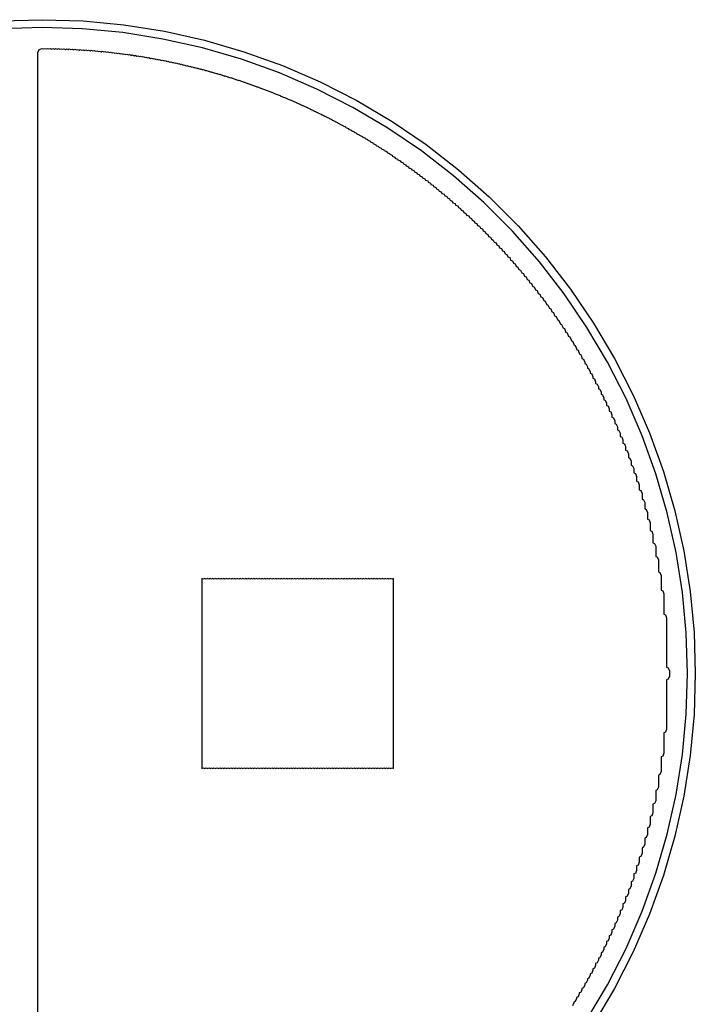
# Model space of a CAD drawing. Extents: x 0.03 to 2.37, y -0.23 to 1.87.
# Tile 9 of 13: x 1.64 to 2.03, y 0.34 to 0.91. Entities that reach past the tile are written whole.
import ezdxf

# ---------------------------------------------------------------- set-up
doc = ezdxf.new("R2010")
doc.units = 0
doc.header["$MEASUREMENT"] = 0
doc.layers.add('BLACK', color=7, linetype='CONTINUOUS')

msp = doc.modelspace()

# ---------------------------------------------------------------- linework, layer by layer
at = {"layer": 'BLACK', "linetype": 'CONTINUOUS'}
for p, q in [((1.62912, 0.907131), (1.65276, 0.907874)), ((1.65276, 0.907874), (1.67639, 0.907131)), ((1.67639, 0.907131), (1.69993, 0.904906)), ((1.65276, 0.903341), (1.62941, 0.902607)), ((1.6761, 0.902607), (1.65276, 0.903341)), ((1.69936, 0.900409), (1.6761, 0.902607)), ((1.69993, 0.904906), (1.72328, 0.901207)), ((1.72243, 0.896754), (1.69936, 0.900409)), ((1.74523, 0.891659), (1.72243, 0.896754)), ((1.72328, 0.901207), (1.74636, 0.896049)), ((1.74636, 0.896049), (1.76906, 0.889453)), ((1.65039, 0.889016), (1.65109, 0.890686)), ((1.65109, 0.890686), (1.65276, 0.891378)), ((1.65276, 0.891378), (1.65359, 0.891032)), ((1.65359, 0.891032), (1.65433, 0.891339)), ((1.65433, 0.891339), (1.65512, 0.891012)), ((1.65512, 0.891012), (1.65591, 0.891339)), ((1.65591, 0.891339), (1.65669, 0.891012)), ((1.65669, 0.891012), (1.65748, 0.891339)), ((1.65748, 0.891339), (1.65832, 0.890993)), ((1.65832, 0.890993), (1.65906, 0.891299)), ((1.65906, 0.891299), (1.65989, 0.890953)), ((1.65989, 0.890953), (1.66063, 0.89126)), ((1.66063, 0.89126), (1.66146, 0.890914)), ((1.66146, 0.890914), (1.6622, 0.89122)), ((1.6622, 0.89122), (1.66304, 0.890875)), ((1.66304, 0.890875), (1.66378, 0.891181)), ((1.66378, 0.891181), (1.66461, 0.890835)), ((1.66461, 0.890835), (1.66535, 0.891142)), ((1.66535, 0.891142), (1.66624, 0.890776)), ((1.66624, 0.890776), (1.66693, 0.891063)), ((1.66693, 0.891063), (1.66776, 0.890717)), ((1.66776, 0.890717), (1.6685, 0.891024)), ((1.6685, 0.891024), (1.66939, 0.890658)), ((1.66939, 0.890658), (1.67008, 0.890945)), ((1.67008, 0.890945), (1.67096, 0.890579)), ((1.67096, 0.890579), (1.67165, 0.890866)), ((1.67165, 0.890866), (1.67254, 0.890501)), ((1.67254, 0.890501), (1.67323, 0.890787)), ((1.67323, 0.890787), (1.67416, 0.890402)), ((1.67416, 0.890402), (1.6748, 0.890669)), ((1.6748, 0.890669), (1.67569, 0.890304)), ((1.67569, 0.890304), (1.67638, 0.890591)), ((1.67638, 0.890591), (1.67731, 0.890205)), ((1.67731, 0.890205), (1.67795, 0.890472)), ((1.67795, 0.890472), (1.67888, 0.890087)), ((1.67888, 0.890087), (1.67953, 0.890354)), ((1.67953, 0.890354), (1.68048, 0.889961)), ((1.68048, 0.889961), (1.68114, 0.890236)), ((1.68114, 0.890236), (1.68207, 0.889851)), ((1.68207, 0.889851), (1.68272, 0.890118)), ((1.68272, 0.890118), (1.68369, 0.889713)), ((1.68369, 0.889713), (1.68429, 0.889961)), ((1.68429, 0.889961), (1.68522, 0.889575)), ((1.76766, 0.885141), (1.74523, 0.891659)), ((1.65039, 0.173976), (1.65039, 0.889016)), ((1.68522, 0.889575), (1.68587, 0.889843)), ((1.68587, 0.889843), (1.68684, 0.889438)), ((1.68684, 0.889438), (1.68744, 0.889685)), ((1.68744, 0.889685), (1.68842, 0.88928)), ((1.68842, 0.88928), (1.68902, 0.889528)), ((1.68902, 0.889528), (1.68999, 0.889123)), ((1.68999, 0.889123), (1.69059, 0.88937)), ((1.69059, 0.88937), (1.69157, 0.888965)), ((1.69157, 0.888965), (1.69217, 0.889213)), ((1.69217, 0.889213), (1.69319, 0.888788)), ((1.69319, 0.888788), (1.69374, 0.889016)), ((1.69374, 0.889016), (1.69477, 0.888591)), ((1.69477, 0.888591), (1.69531, 0.888819)), ((1.69531, 0.888819), (1.69634, 0.888394)), ((1.69634, 0.888394), (1.69689, 0.888622)), ((1.69689, 0.888622), (1.69791, 0.888197)), ((1.69791, 0.888197), (1.69846, 0.888425)), ((1.69846, 0.888425), (1.69949, 0.888001)), ((1.69949, 0.888001), (1.70004, 0.888228)), ((1.70004, 0.888228), (1.70106, 0.887804)), ((1.70106, 0.887804), (1.70161, 0.888031)), ((1.70161, 0.888031), (1.70269, 0.887587)), ((1.70269, 0.887587), (1.70319, 0.887795)), ((1.70319, 0.887795), (1.70426, 0.887351)), ((1.70426, 0.887351), (1.70476, 0.887559)), ((1.70476, 0.887559), (1.70579, 0.887134)), ((1.70579, 0.887134), (1.70634, 0.887362)), ((1.70634, 0.887362), (1.70746, 0.886898)), ((1.70746, 0.886898), (1.70791, 0.887087)), ((1.70791, 0.887087), (1.70899, 0.886642)), ((1.70899, 0.886642), (1.70949, 0.88685)), ((1.70949, 0.88685), (1.71056, 0.886406)), ((1.71056, 0.886406), (1.71106, 0.886614)), ((1.71106, 0.886614), (1.71218, 0.88615)), ((1.71218, 0.88615), (1.71264, 0.886339)), ((1.71264, 0.886339), (1.71376, 0.885875)), ((1.71376, 0.885875), (1.71421, 0.886063)), ((1.71421, 0.886063), (1.71533, 0.885599)), ((1.71533, 0.885599), (1.71579, 0.885787)), ((1.71579, 0.885787), (1.71691, 0.885323)), ((1.71691, 0.885323), (1.71736, 0.885512)), ((1.71736, 0.885512), (1.71853, 0.885028)), ((1.71853, 0.885028), (1.71894, 0.885197)), ((1.71894, 0.885197), (1.72006, 0.884733)), ((1.72006, 0.884733), (1.72051, 0.884921)), ((1.72051, 0.884921), (1.72168, 0.884438)), ((1.72168, 0.884438), (1.72209, 0.884606)), ((1.72209, 0.884606), (1.72325, 0.884123)), ((1.72325, 0.884123), (1.72366, 0.884291)), ((1.72366, 0.884291), (1.72483, 0.883808)), ((1.78964, 0.877228), (1.76766, 0.885141)), ((1.76906, 0.889453), (1.79131, 0.881443)), ((1.72483, 0.883808), (1.72524, 0.883976)), ((1.72524, 0.883976), (1.7264, 0.883493)), ((1.7264, 0.883493), (1.72681, 0.883661)), ((1.72681, 0.883661), (1.72803, 0.883158)), ((1.72803, 0.883158), (1.72839, 0.883307)), ((1.72839, 0.883307), (1.7296, 0.882804)), ((1.7296, 0.882804), (1.72996, 0.882953)), ((1.72996, 0.882953), (1.73118, 0.882449)), ((1.73118, 0.882449), (1.73154, 0.882598)), ((1.73154, 0.882598), (1.73275, 0.882095)), ((1.73275, 0.882095), (1.73311, 0.882244)), ((1.73311, 0.882244), (1.73433, 0.881741)), ((1.73433, 0.881741), (1.73469, 0.88189)), ((1.73469, 0.88189), (1.7359, 0.881386)), ((1.7359, 0.881386), (1.73626, 0.881535)), ((1.73626, 0.881535), (1.73752, 0.881012)), ((1.73752, 0.881012), (1.73783, 0.881142)), ((1.73783, 0.881142), (1.7391, 0.880619)), ((1.7391, 0.880619), (1.73941, 0.880748)), ((1.73941, 0.880748), (1.74067, 0.880225)), ((1.74067, 0.880225), (1.74098, 0.880354)), ((1.74098, 0.880354), (1.74225, 0.879831)), ((1.74225, 0.879831), (1.74256, 0.879961)), ((1.74256, 0.879961), (1.74387, 0.879418)), ((1.74387, 0.879418), (1.74413, 0.879528)), ((1.74413, 0.879528), (1.7454, 0.879005)), ((1.7454, 0.879005), (1.74571, 0.879134)), ((1.74571, 0.879134), (1.74702, 0.878591)), ((1.74702, 0.878591), (1.74728, 0.878701)), ((1.74728, 0.878701), (1.74859, 0.878158)), ((1.79131, 0.881443), (1.81301, 0.872053)), ((1.74859, 0.878158), (1.74886, 0.878268)), ((1.74886, 0.878268), (1.75017, 0.877725)), ((1.75017, 0.877725), (1.75043, 0.877835)), ((1.75043, 0.877835), (1.75179, 0.877272)), ((1.75179, 0.877272), (1.75201, 0.877362)), ((1.75201, 0.877362), (1.75332, 0.876819)), ((1.75332, 0.876819), (1.75358, 0.876929)), ((1.75358, 0.876929), (1.75494, 0.876367)), ((1.75494, 0.876367), (1.75516, 0.876457)), ((1.75516, 0.876457), (1.75652, 0.875894)), ((1.75652, 0.875894), (1.75673, 0.875984)), ((1.75673, 0.875984), (1.75809, 0.875422)), ((1.75809, 0.875422), (1.75831, 0.875512)), ((1.75831, 0.875512), (1.75971, 0.87493)), ((1.75971, 0.87493), (1.75988, 0.875)), ((1.75988, 0.875), (1.76124, 0.874438)), ((1.76124, 0.874438), (1.76146, 0.874528)), ((1.76146, 0.874528), (1.76286, 0.873945)), ((1.76286, 0.873945), (1.76303, 0.874016)), ((1.76303, 0.874016), (1.76444, 0.873434)), ((1.76444, 0.873434), (1.76461, 0.873504)), ((1.76461, 0.873504), (1.76601, 0.872922)), ((1.76601, 0.872922), (1.76618, 0.872992)), ((1.76618, 0.872992), (1.76763, 0.87239)), ((1.81108, 0.867951), (1.78964, 0.877228)), ((1.76763, 0.87239), (1.76776, 0.872441)), ((1.76776, 0.872441), (1.76916, 0.871859)), ((1.76916, 0.871859), (1.76933, 0.871929)), ((1.76933, 0.871929), (1.77078, 0.871327)), ((1.77078, 0.871327), (1.77091, 0.871378)), ((1.77091, 0.871378), (1.77236, 0.870776)), ((1.77236, 0.870776), (1.77248, 0.870827)), ((1.77248, 0.870827), (1.77393, 0.870225)), ((1.77393, 0.870225), (1.77406, 0.870276)), ((1.77406, 0.870276), (1.77556, 0.869654)), ((1.77556, 0.869654), (1.77563, 0.869685)), ((1.77563, 0.869685), (1.77708, 0.869083)), ((1.77708, 0.869083), (1.7772, 0.869134)), ((1.7772, 0.869134), (1.7787, 0.868512)), ((1.7787, 0.868512), (1.77878, 0.868543)), ((1.77878, 0.868543), (1.78028, 0.867922)), ((1.78028, 0.867922), (1.78035, 0.867953)), ((1.78035, 0.867953), (1.7819, 0.867312)), ((1.7819, 0.867312), (1.78193, 0.867323)), ((1.78193, 0.867323), (1.78343, 0.866701)), ((1.83189, 0.857346), (1.81108, 0.867951)), ((1.81301, 0.872053), (1.83408, 0.861319)), ((1.78343, 0.866701), (1.7835, 0.866732)), ((1.7835, 0.866732), (1.78505, 0.866091)), ((1.78505, 0.866091), (1.78508, 0.866102)), ((1.78508, 0.866102), (1.78663, 0.865461)), ((1.78663, 0.865461), (1.78665, 0.865472)), ((1.78665, 0.865472), (1.7882, 0.864831)), ((1.7882, 0.864831), (1.78823, 0.864843)), ((1.78823, 0.864843), (1.7899, 0.864151)), ((1.7899, 0.864151), (1.78991, 0.86413)), ((1.78991, 0.86413), (1.79135, 0.863532)), ((1.79135, 0.863532), (1.79138, 0.863543)), ((1.79138, 0.863543), (1.79305, 0.862851)), ((1.79305, 0.862851), (1.79306, 0.862831)), ((1.79306, 0.862831), (1.79462, 0.862182)), ((1.79462, 0.862182), (1.79463, 0.862162)), ((1.79463, 0.862162), (1.7962, 0.861513)), ((1.7962, 0.861513), (1.79621, 0.861492)), ((1.79621, 0.861492), (1.79777, 0.860844)), ((1.79777, 0.860844), (1.7978, 0.860776)), ((1.7978, 0.860776), (1.79935, 0.860135)), ((1.79935, 0.860135), (1.79938, 0.860067)), ((1.79938, 0.860067), (1.80092, 0.859426)), ((1.80092, 0.859426), (1.80095, 0.859358)), ((1.80095, 0.859358), (1.8025, 0.858718)), ((1.8025, 0.858718), (1.80253, 0.85865)), ((1.80253, 0.85865), (1.80407, 0.858009)), ((1.80407, 0.858009), (1.8041, 0.857941)), ((1.8041, 0.857941), (1.80565, 0.8573)), ((1.80565, 0.8573), (1.80569, 0.857185)), ((1.80569, 0.857185), (1.80722, 0.856552)), ((1.80722, 0.856552), (1.80727, 0.856437)), ((1.80727, 0.856437), (1.8088, 0.855804)), ((1.852, 0.845455), (1.83189, 0.857346)), ((1.83408, 0.861319), (1.85443, 0.849282)), ((1.8088, 0.855804), (1.80884, 0.855689)), ((1.80884, 0.855689), (1.81037, 0.855056)), ((1.81037, 0.855056), (1.81044, 0.854893)), ((1.81044, 0.854893), (1.81195, 0.854269)), ((1.81195, 0.854269), (1.81199, 0.854153)), ((1.81199, 0.854153), (1.81352, 0.853521)), ((1.81352, 0.853521), (1.81359, 0.853358)), ((1.81359, 0.853358), (1.8151, 0.852733)), ((1.8151, 0.852733), (1.81516, 0.85257)), ((1.81516, 0.85257), (1.81667, 0.851946)), ((1.81667, 0.851946), (1.81676, 0.851735)), ((1.81676, 0.851735), (1.81825, 0.851119)), ((1.81825, 0.851119), (1.81831, 0.850956)), ((1.81831, 0.850956), (1.81982, 0.850332)), ((1.81982, 0.850332), (1.81991, 0.850121)), ((1.81991, 0.850121), (1.82139, 0.849505)), ((1.82139, 0.849505), (1.82148, 0.849294)), ((1.82148, 0.849294), (1.82297, 0.848678)), ((1.82297, 0.848678), (1.82308, 0.84842)), ((1.82308, 0.84842), (1.82454, 0.847812)), ((1.82454, 0.847812), (1.82463, 0.847601)), ((1.82463, 0.847601), (1.82612, 0.846985)), ((1.82612, 0.846985), (1.82623, 0.846727)), ((1.82623, 0.846727), (1.82769, 0.846119)), ((1.82769, 0.846119), (1.8278, 0.845861)), ((1.8278, 0.845861), (1.82927, 0.845253)), ((1.82927, 0.845253), (1.8294, 0.844947)), ((1.8294, 0.844947), (1.83084, 0.844347)), ((1.87132, 0.832325), (1.852, 0.845455)), ((1.85443, 0.849282), (1.87399, 0.835992)), ((1.83084, 0.844347), (1.83095, 0.844089)), ((1.83095, 0.844089), (1.83242, 0.843481)), ((1.83242, 0.843481), (1.83254, 0.843176)), ((1.83254, 0.843176), (1.83399, 0.842576)), ((1.83399, 0.842576), (1.83414, 0.842223)), ((1.83414, 0.842223), (1.83557, 0.841631)), ((1.83557, 0.841631), (1.83569, 0.841325)), ((1.83569, 0.841325), (1.83714, 0.840725)), ((1.83714, 0.840725), (1.83729, 0.840372)), ((1.83729, 0.840372), (1.83872, 0.839781)), ((1.83872, 0.839781), (1.83886, 0.839427)), ((1.83886, 0.839427), (1.84029, 0.838836)), ((1.84029, 0.838836), (1.84044, 0.838483)), ((1.84044, 0.838483), (1.84187, 0.837891)), ((1.84187, 0.837891), (1.84203, 0.83749)), ((1.84203, 0.83749), (1.84344, 0.836907)), ((1.84344, 0.836907), (1.84361, 0.836506)), ((1.84361, 0.836506), (1.84502, 0.835922)), ((1.84502, 0.835922), (1.84518, 0.835522)), ((1.84518, 0.835522), (1.84659, 0.834938)), ((1.84659, 0.834938), (1.84676, 0.834537)), ((1.84676, 0.834537), (1.84817, 0.833954)), ((1.84817, 0.833954), (1.84835, 0.833506)), ((1.84835, 0.833506), (1.84974, 0.83293)), ((1.87399, 0.835992), (1.89267, 0.8215)), ((1.84974, 0.83293), (1.84993, 0.832482)), ((1.84993, 0.832482), (1.85132, 0.831907)), ((1.85132, 0.831907), (1.85152, 0.831411)), ((1.85152, 0.831411), (1.85289, 0.830844)), ((1.85289, 0.830844), (1.85308, 0.830395)), ((1.85308, 0.830395), (1.85447, 0.82982)), ((1.85447, 0.82982), (1.85467, 0.829324)), ((1.85467, 0.829324), (1.85604, 0.828757)), ((1.85604, 0.828757), (1.85627, 0.828214)), ((1.85627, 0.828214), (1.85762, 0.827655)), ((1.85762, 0.827655), (1.85782, 0.827159)), ((1.88978, 0.818007), (1.87132, 0.832325)), ((1.85782, 0.827159), (1.85919, 0.826592)), ((1.85919, 0.826592), (1.85942, 0.826048)), ((1.85942, 0.826048), (1.86076, 0.825489)), ((1.86076, 0.825489), (1.86099, 0.824946)), ((1.86099, 0.824946), (1.86234, 0.824387)), ((1.86234, 0.824387), (1.86258, 0.823796)), ((1.86258, 0.823796), (1.86391, 0.823245)), ((1.86391, 0.823245), (1.86416, 0.822654)), ((1.86416, 0.822654), (1.86549, 0.822103)), ((1.86549, 0.822103), (1.86573, 0.821513)), ((1.86573, 0.821513), (1.86706, 0.820962)), ((1.86706, 0.820962), (1.86733, 0.820323)), ((1.86733, 0.820323), (1.86864, 0.819781)), ((1.86864, 0.819781), (1.8689, 0.819142)), ((1.8689, 0.819142), (1.87021, 0.818599)), ((1.87021, 0.818599), (1.87048, 0.817961)), ((1.87048, 0.817961), (1.87179, 0.817418)), ((1.87179, 0.817418), (1.87205, 0.81678)), ((1.87205, 0.81678), (1.87336, 0.816237)), ((1.87336, 0.816237), (1.87365, 0.815551)), ((1.9073, 0.802559), (1.88978, 0.818007)), ((1.89267, 0.8215), (1.9104, 0.805864)), ((1.87365, 0.815551), (1.87494, 0.815017)), ((1.87494, 0.815017), (1.87524, 0.814283)), ((1.87524, 0.814283), (1.87651, 0.813757)), ((1.87651, 0.813757), (1.8768, 0.813071)), ((1.8768, 0.813071), (1.87809, 0.812536)), ((1.87809, 0.812536), (1.87839, 0.811803)), ((1.87839, 0.811803), (1.87966, 0.811277)), ((1.87966, 0.811277), (1.87999, 0.810496)), ((1.87999, 0.810496), (1.88124, 0.809977)), ((1.88124, 0.809977), (1.88154, 0.809244)), ((1.88154, 0.809244), (1.88281, 0.808718)), ((1.88281, 0.808718), (1.88316, 0.807889)), ((1.88316, 0.807889), (1.88439, 0.807379)), ((1.88439, 0.807379), (1.88471, 0.806598)), ((1.88471, 0.806598), (1.88596, 0.80608)), ((1.88596, 0.80608), (1.8863, 0.805251)), ((1.8863, 0.805251), (1.88754, 0.804741)), ((1.9104, 0.805864), (1.92712, 0.789144)), ((1.88754, 0.804741), (1.88788, 0.803913)), ((1.88788, 0.803913), (1.88911, 0.803403)), ((1.88911, 0.803403), (1.88947, 0.802527)), ((1.88947, 0.802527), (1.89069, 0.802025)), ((1.89069, 0.802025), (1.89105, 0.801149)), ((1.89105, 0.801149), (1.89226, 0.800647)), ((1.89226, 0.800647), (1.89264, 0.799723)), ((1.89264, 0.799723), (1.89384, 0.799229)), ((1.89384, 0.799229), (1.89422, 0.798306)), ((1.92382, 0.786041), (1.9073, 0.802559)), ((1.89422, 0.798306), (1.89541, 0.797812)), ((1.89541, 0.797812), (1.89579, 0.796889)), ((1.89579, 0.796889), (1.89699, 0.796395)), ((1.89699, 0.796395), (1.89739, 0.795424)), ((1.89739, 0.795424), (1.89856, 0.794938)), ((1.89856, 0.794938), (1.89896, 0.793967)), ((1.89896, 0.793967), (1.90013, 0.793481)), ((1.90013, 0.793481), (1.90056, 0.792463)), ((1.90056, 0.792463), (1.90171, 0.791985)), ((1.90171, 0.791985), (1.90213, 0.790967)), ((1.90213, 0.790967), (1.90328, 0.790489)), ((1.90328, 0.790489), (1.90373, 0.789423)), ((1.90373, 0.789423), (1.90486, 0.788954)), ((1.90486, 0.788954), (1.9053, 0.787888)), ((1.9053, 0.787888), (1.90643, 0.787418)), ((1.92712, 0.789144), (1.94276, 0.771408)), ((1.90643, 0.787418), (1.9069, 0.786305)), ((1.9069, 0.786305), (1.90801, 0.785844)), ((1.90801, 0.785844), (1.90847, 0.78473)), ((1.90847, 0.78473), (1.90958, 0.784269)), ((1.90958, 0.784269), (1.91006, 0.783108)), ((1.91006, 0.783108), (1.91116, 0.782655)), ((1.91116, 0.782655), (1.91164, 0.781494)), ((1.93927, 0.768519), (1.92382, 0.786041)), ((1.91164, 0.781494), (1.91273, 0.78104)), ((1.91273, 0.78104), (1.91323, 0.779832)), ((1.91323, 0.779832), (1.91431, 0.779387)), ((1.91431, 0.779387), (1.91481, 0.778178)), ((1.91481, 0.778178), (1.91588, 0.777733)), ((1.91588, 0.777733), (1.91638, 0.776525)), ((1.91638, 0.776525), (1.91746, 0.77608)), ((1.91746, 0.77608), (1.918, 0.774776)), ((1.918, 0.774776), (1.91903, 0.774347)), ((1.91903, 0.774347), (1.91957, 0.773044)), ((1.91957, 0.773044), (1.92061, 0.772615)), ((1.92061, 0.772615), (1.92115, 0.771312)), ((1.92115, 0.771312), (1.92218, 0.770883)), ((1.92218, 0.770883), (1.92274, 0.769532)), ((1.94276, 0.771408), (1.95725, 0.752725)), ((1.92274, 0.769532), (1.92376, 0.769111)), ((1.92376, 0.769111), (1.92434, 0.767713)), ((1.92434, 0.767713), (1.92533, 0.7673)), ((1.92533, 0.7673), (1.92591, 0.765902)), ((1.92591, 0.765902), (1.92691, 0.765489)), ((1.92691, 0.765489), (1.92751, 0.764043)), ((1.95358, 0.750061), (1.93927, 0.768519)), ((1.92751, 0.764043), (1.92848, 0.763639)), ((1.92848, 0.763639), (1.9291, 0.762145)), ((1.9291, 0.762145), (1.93006, 0.761749)), ((1.93006, 0.761749), (1.93067, 0.760255)), ((1.93067, 0.760255), (1.93163, 0.759859)), ((1.93163, 0.759859), (1.93227, 0.758318)), ((1.93227, 0.758318), (1.93321, 0.75793)), ((1.93321, 0.75793), (1.93384, 0.756389)), ((1.93384, 0.756389), (1.93478, 0.756001)), ((1.93478, 0.756001), (1.93546, 0.754365)), ((1.93546, 0.754365), (1.93636, 0.753993)), ((1.93636, 0.753993), (1.93703, 0.752357)), ((1.93703, 0.752357), (1.93793, 0.751985)), ((1.93793, 0.751985), (1.93862, 0.750315)), ((1.93862, 0.750315), (1.93862, 0.750304)), ((1.93862, 0.750304), (1.9395, 0.749938)), ((1.9395, 0.749938), (1.9402, 0.748268)), ((1.9402, 0.748268), (1.9402, 0.748256)), ((1.9402, 0.748256), (1.94108, 0.747891)), ((1.96671, 0.73074), (1.95358, 0.750061)), ((1.95725, 0.752725), (1.97054, 0.733169)), ((1.94108, 0.747891), (1.94177, 0.74622)), ((1.94177, 0.74622), (1.94177, 0.746131)), ((1.94177, 0.746131), (1.94265, 0.745765)), ((1.94265, 0.745765), (1.94335, 0.744094)), ((1.94335, 0.744094), (1.94335, 0.744005)), ((1.94335, 0.744005), (1.94423, 0.743639)), ((1.94423, 0.743639), (1.94492, 0.741969)), ((1.94492, 0.741969), (1.94492, 0.741839)), ((1.94492, 0.741839), (1.9458, 0.741473)), ((1.9458, 0.741473), (1.9465, 0.739803)), ((1.9465, 0.739803), (1.9465, 0.739634)), ((1.9465, 0.739634), (1.94738, 0.739269)), ((1.94738, 0.739269), (1.94807, 0.737598)), ((1.94807, 0.737598), (1.94807, 0.73739)), ((1.94807, 0.73739), (1.94895, 0.737025)), ((1.94895, 0.737025), (1.94965, 0.735354)), ((1.94965, 0.735354), (1.94965, 0.735107)), ((1.94965, 0.735107), (1.95053, 0.734741)), ((1.95053, 0.734741), (1.95122, 0.733071)), ((1.95122, 0.733071), (1.95122, 0.732823)), ((1.95122, 0.732823), (1.9521, 0.732458)), ((1.9521, 0.732458), (1.9528, 0.730787)), ((1.97054, 0.733169), (1.98258, 0.712818)), ((1.9528, 0.730787), (1.9528, 0.730461)), ((1.9528, 0.730461), (1.95368, 0.730096)), ((1.95368, 0.730096), (1.95437, 0.728425)), ((1.95437, 0.728425), (1.95437, 0.72806)), ((1.95437, 0.72806), (1.95525, 0.727694)), ((1.95525, 0.727694), (1.95594, 0.726024)), ((1.95594, 0.726024), (1.95594, 0.725619)), ((1.95594, 0.725619), (1.95683, 0.725253)), ((1.97861, 0.710634), (1.96671, 0.73074)), ((1.95683, 0.725253), (1.95752, 0.723583)), ((1.95752, 0.723583), (1.95752, 0.723138)), ((1.95752, 0.723138), (1.9584, 0.722773)), ((1.9584, 0.722773), (1.95909, 0.721102)), ((1.95909, 0.721102), (1.95909, 0.720619)), ((1.95909, 0.720619), (1.95998, 0.720253)), ((1.95998, 0.720253), (1.96067, 0.718583)), ((1.96067, 0.718583), (1.96067, 0.71802)), ((1.96067, 0.71802), (1.96155, 0.717655)), ((1.96155, 0.717655), (1.96224, 0.715984)), ((1.96224, 0.715984), (1.96224, 0.715422)), ((1.96224, 0.715422), (1.96313, 0.715056)), ((1.96313, 0.715056), (1.96382, 0.713386)), ((1.96382, 0.713386), (1.96382, 0.712745)), ((1.96382, 0.712745), (1.9647, 0.712379)), ((1.9647, 0.712379), (1.96539, 0.710709)), ((1.96539, 0.710709), (1.96539, 0.709989)), ((1.96539, 0.709989), (1.96628, 0.709623)), ((1.96628, 0.709623), (1.96697, 0.707953)), ((1.98921, 0.68982), (1.97861, 0.710634)), ((1.98258, 0.712818), (1.99331, 0.69175)), ((1.96697, 0.707953), (1.96697, 0.707233)), ((1.96697, 0.707233), (1.96785, 0.706867)), ((1.96785, 0.706867), (1.96854, 0.705197)), ((1.96854, 0.705197), (1.96854, 0.704359)), ((1.96854, 0.704359), (1.96943, 0.703993)), ((1.96943, 0.703993), (1.97012, 0.702323)), ((1.97012, 0.702323), (1.97012, 0.701445)), ((1.97012, 0.701445), (1.971, 0.70108)), ((1.971, 0.70108), (1.97169, 0.699409)), ((1.97169, 0.699409), (1.97169, 0.698493)), ((1.97169, 0.698493), (1.97258, 0.698127)), ((1.97258, 0.698127), (1.97327, 0.696457)), ((1.97327, 0.696457), (1.97327, 0.695461)), ((1.97327, 0.695461), (1.97415, 0.695096)), ((1.97415, 0.695096), (1.97484, 0.693425)), ((1.97484, 0.693425), (1.97484, 0.692312)), ((1.97484, 0.692312), (1.97573, 0.691946)), ((1.97573, 0.691946), (1.97642, 0.690276)), ((1.99331, 0.69175), (2.0027, 0.67005)), ((1.97642, 0.690276), (1.97642, 0.689106)), ((1.97642, 0.689106), (1.97726, 0.688757)), ((1.97726, 0.688757), (1.97795, 0.687087)), ((1.97795, 0.687087), (1.97795, 0.685855)), ((1.97795, 0.685855), (1.97884, 0.685489)), ((1.99849, 0.668381), (1.98921, 0.68982)), ((1.97884, 0.685489), (1.97953, 0.683819)), ((1.97953, 0.683819), (1.97953, 0.682508)), ((1.97953, 0.682508), (1.98041, 0.682143)), ((1.98041, 0.682143), (1.9811, 0.680472)), ((1.9811, 0.680472), (1.9811, 0.679044)), ((1.9811, 0.679044), (1.98199, 0.678678)), ((1.98199, 0.678678), (1.98268, 0.677008)), ((1.98268, 0.677008), (1.98268, 0.675461)), ((1.98268, 0.675461), (1.98356, 0.675096)), ((1.98356, 0.675096), (1.98425, 0.673425)), ((1.98425, 0.673425), (1.98425, 0.6718)), ((1.98425, 0.6718), (1.98513, 0.671434)), ((1.98513, 0.671434), (1.98583, 0.669764)), ((1.98583, 0.669764), (1.98583, 0.66802)), ((2.0027, 0.67005), (2.01071, 0.647803)), ((1.98583, 0.66802), (1.98671, 0.667655)), ((1.98671, 0.667655), (1.9874, 0.665984)), ((1.9874, 0.665984), (1.9874, 0.664123)), ((1.9874, 0.664123), (1.98828, 0.663757)), ((1.98828, 0.663757), (1.98898, 0.662087)), ((2.0064, 0.646402), (1.99849, 0.668381)), ((1.98898, 0.662087), (1.98898, 0.660068)), ((1.98898, 0.660068), (1.98986, 0.659702)), ((1.98986, 0.659702), (1.99055, 0.658031)), ((1.99055, 0.658031), (1.99055, 0.655855)), ((1.99055, 0.655855), (1.99143, 0.655489)), ((1.99143, 0.655489), (1.99213, 0.653819)), ((1.99213, 0.653819), (1.99213, 0.651485)), ((1.99213, 0.651485), (1.99301, 0.651119)), ((1.99301, 0.651119), (1.9937, 0.649449)), ((1.9937, 0.649449), (1.9937, 0.646918)), ((1.9937, 0.646918), (1.99458, 0.646552)), ((1.99458, 0.646552), (1.99528, 0.644882)), ((2.01292, 0.62397), (2.0064, 0.646402)), ((2.01071, 0.647803), (2.01731, 0.625097)), ((1.99528, 0.644882), (1.99528, 0.642154)), ((1.99528, 0.642154), (1.99616, 0.641788)), ((1.99616, 0.641788), (1.99685, 0.640118)), ((1.99685, 0.640118), (1.99685, 0.637154)), ((1.99685, 0.637154), (1.99773, 0.636788)), ((1.99773, 0.636788), (1.99843, 0.635118)), ((1.99843, 0.635118), (1.99843, 0.631879)), ((1.99843, 0.631879), (1.99931, 0.631513)), ((1.99931, 0.631513), (2, 0.629843)), ((2, 0.629843), (2, 0.626249)), ((2, 0.626249), (2.00088, 0.625883)), ((2.00088, 0.625883), (2.00157, 0.624213)), ((2.00157, 0.624213), (2.00157, 0.620264)), ((2.01801, 0.601173), (2.01292, 0.62397)), ((2.01731, 0.625097), (2.02247, 0.602022)), ((2.00157, 0.620264), (2.00246, 0.619899)), ((2.00246, 0.619899), (2.00315, 0.618228)), ((2.00315, 0.618228), (2.00315, 0.613808)), ((2.00315, 0.613808), (2.00403, 0.613442)), ((2.00403, 0.613442), (2.00472, 0.611772)), ((2.00472, 0.611772), (2.00472, 0.60676)), ((2.00472, 0.60676), (2.00561, 0.606395)), ((2.00561, 0.606395), (2.0063, 0.604724)), ((2.0063, 0.604724), (2.0063, 0.598926)), ((2.02167, 0.578101), (2.01801, 0.601173)), ((2.02247, 0.602022), (2.02617, 0.578669)), ((2.0063, 0.598926), (2.00718, 0.59856)), ((2.00718, 0.59856), (2.00787, 0.59689)), ((2.00787, 0.59689), (2.00787, 0.590028)), ((2.00787, 0.590028), (2.00876, 0.589662)), ((2.00876, 0.589662), (2.00945, 0.587992)), ((1.74571, 0.585827), (1.74492, 0.586153)), ((1.74492, 0.586153), (1.74492, 0.476839)), ((1.7465, 0.586153), (1.74571, 0.585827)), ((1.74728, 0.585827), (1.7465, 0.586153)), ((1.74807, 0.586153), (1.74728, 0.585827)), ((1.74886, 0.585827), (1.74807, 0.586153)), ((1.74965, 0.586153), (1.74886, 0.585827)), ((1.75043, 0.585827), (1.74965, 0.586153)), ((1.75122, 0.586153), (1.75043, 0.585827)), ((1.75201, 0.585827), (1.75122, 0.586153)), ((1.7528, 0.586153), (1.75201, 0.585827)), ((1.75358, 0.585827), (1.7528, 0.586153)), ((1.75437, 0.586153), (1.75358, 0.585827)), ((1.75516, 0.585827), (1.75437, 0.586153)), ((1.75594, 0.586153), (1.75516, 0.585827)), ((1.75673, 0.585827), (1.75594, 0.586153)), ((1.75752, 0.586153), (1.75673, 0.585827)), ((1.75831, 0.585827), (1.75752, 0.586153)), ((1.75909, 0.586153), (1.75831, 0.585827)), ((1.75988, 0.585827), (1.75909, 0.586153)), ((1.76067, 0.586153), (1.75988, 0.585827)), ((1.76146, 0.585827), (1.76067, 0.586153)), ((1.76224, 0.586153), (1.76146, 0.585827)), ((1.76303, 0.585827), (1.76224, 0.586153)), ((1.76382, 0.586153), (1.76303, 0.585827)), ((1.76461, 0.585827), (1.76382, 0.586153)), ((1.76539, 0.586153), (1.76461, 0.585827)), ((1.76618, 0.585827), (1.76539, 0.586153)), ((1.76697, 0.586153), (1.76618, 0.585827)), ((1.76776, 0.585827), (1.76697, 0.586153)), ((1.76854, 0.586153), (1.76776, 0.585827)), ((1.76933, 0.585827), (1.76854, 0.586153)), ((1.77012, 0.586153), (1.76933, 0.585827)), ((1.77091, 0.585827), (1.77012, 0.586153)), ((1.77169, 0.586153), (1.77091, 0.585827)), ((1.77248, 0.585827), (1.77169, 0.586153)), ((1.77327, 0.586153), (1.77248, 0.585827)), ((1.77406, 0.585827), (1.77327, 0.586153)), ((1.77484, 0.586153), (1.77406, 0.585827)), ((1.77563, 0.585827), (1.77484, 0.586153)), ((1.77642, 0.586153), (1.77563, 0.585827)), ((1.7772, 0.585827), (1.77642, 0.586153)), ((1.77799, 0.586153), (1.7772, 0.585827)), ((1.77878, 0.585827), (1.77799, 0.586153)), ((1.77957, 0.586153), (1.77878, 0.585827)), ((1.78035, 0.585827), (1.77957, 0.586153)), ((1.78114, 0.586153), (1.78035, 0.585827)), ((1.78193, 0.585827), (1.78114, 0.586153)), ((1.78272, 0.586153), (1.78193, 0.585827)), ((1.7835, 0.585827), (1.78272, 0.586153)), ((1.78429, 0.586153), (1.7835, 0.585827)), ((1.78508, 0.585827), (1.78429, 0.586153)), ((1.78587, 0.586153), (1.78508, 0.585827)), ((1.78665, 0.585827), (1.78587, 0.586153)), ((1.78744, 0.586153), (1.78665, 0.585827)), ((1.78823, 0.585827), (1.78744, 0.586153)), ((1.78902, 0.586153), (1.78823, 0.585827)), ((1.7898, 0.585827), (1.78902, 0.586153)), ((1.79059, 0.586153), (1.7898, 0.585827)), ((1.79138, 0.585827), (1.79059, 0.586153)), ((1.79217, 0.586153), (1.79138, 0.585827)), ((1.79295, 0.585827), (1.79217, 0.586153)), ((1.79374, 0.586153), (1.79295, 0.585827)), ((1.79453, 0.585827), (1.79374, 0.586153)), ((1.79531, 0.586153), (1.79453, 0.585827)), ((1.7961, 0.585827), (1.79531, 0.586153)), ((1.79689, 0.586153), (1.7961, 0.585827)), ((1.79768, 0.585827), (1.79689, 0.586153)), ((1.79846, 0.586153), (1.79768, 0.585827)), ((1.79925, 0.585827), (1.79846, 0.586153)), ((1.80004, 0.586153), (1.79925, 0.585827)), ((1.80083, 0.585827), (1.80004, 0.586153)), ((1.80161, 0.586153), (1.80083, 0.585827)), ((1.8024, 0.585827), (1.80161, 0.586153)), ((1.80319, 0.586153), (1.8024, 0.585827)), ((1.80398, 0.585827), (1.80319, 0.586153)), ((1.80476, 0.586153), (1.80398, 0.585827)), ((1.80555, 0.585827), (1.80476, 0.586153)), ((1.80634, 0.586153), (1.80555, 0.585827)), ((1.80713, 0.585827), (1.80634, 0.586153)), ((1.80791, 0.586153), (1.80713, 0.585827)), ((1.8087, 0.585827), (1.80791, 0.586153)), ((1.80949, 0.586153), (1.8087, 0.585827)), ((1.81028, 0.585827), (1.80949, 0.586153)), ((1.81106, 0.586153), (1.81028, 0.585827)), ((1.81185, 0.585827), (1.81106, 0.586153)), ((1.81264, 0.586153), (1.81185, 0.585827)), ((1.81343, 0.585827), (1.81264, 0.586153)), ((1.81421, 0.586153), (1.81343, 0.585827)), ((1.815, 0.585827), (1.81421, 0.586153)), ((1.81579, 0.586153), (1.815, 0.585827)), ((1.81657, 0.585827), (1.81579, 0.586153)), ((1.81736, 0.586153), (1.81657, 0.585827)), ((1.81815, 0.585827), (1.81736, 0.586153)), ((1.81894, 0.586153), (1.81815, 0.585827)), ((1.81972, 0.585827), (1.81894, 0.586153)), ((1.82051, 0.586153), (1.81972, 0.585827)), ((1.8213, 0.585827), (1.82051, 0.586153)), ((1.82209, 0.586153), (1.8213, 0.585827)), ((1.82287, 0.585827), (1.82209, 0.586153)), ((1.82366, 0.586153), (1.82287, 0.585827)), ((1.82445, 0.585827), (1.82366, 0.586153)), ((1.82524, 0.586153), (1.82445, 0.585827)), ((1.82602, 0.585827), (1.82524, 0.586153)), ((1.82681, 0.586153), (1.82602, 0.585827)), ((1.8276, 0.585827), (1.82681, 0.586153)), ((1.82839, 0.586153), (1.8276, 0.585827)), ((1.82917, 0.585827), (1.82839, 0.586153)), ((1.82996, 0.586153), (1.82917, 0.585827)), ((1.83075, 0.585827), (1.82996, 0.586153)), ((1.83154, 0.586153), (1.83075, 0.585827)), ((1.83232, 0.585827), (1.83154, 0.586153)), ((1.83311, 0.586153), (1.83232, 0.585827)), ((1.8339, 0.585827), (1.83311, 0.586153)), ((1.83469, 0.586153), (1.8339, 0.585827)), ((1.83547, 0.585827), (1.83469, 0.586153)), ((1.83626, 0.586153), (1.83547, 0.585827)), ((1.83705, 0.585827), (1.83626, 0.586153)), ((1.83783, 0.586153), (1.83705, 0.585827)), ((1.83862, 0.585827), (1.83783, 0.586153)), ((1.83941, 0.586153), (1.83862, 0.585827)), ((1.8402, 0.585827), (1.83941, 0.586153)), ((1.84098, 0.586153), (1.8402, 0.585827)), ((1.84177, 0.585827), (1.84098, 0.586153)), ((1.84256, 0.586153), (1.84177, 0.585827)), ((1.84335, 0.585827), (1.84256, 0.586153)), ((1.84413, 0.586153), (1.84335, 0.585827)), ((1.84492, 0.585827), (1.84413, 0.586153)), ((1.84571, 0.586153), (1.84492, 0.585827)), ((1.8465, 0.585827), (1.84571, 0.586153)), ((1.84728, 0.586153), (1.8465, 0.585827)), ((1.84807, 0.585827), (1.84728, 0.586153)), ((1.84886, 0.586153), (1.84807, 0.585827)), ((1.84965, 0.585827), (1.84886, 0.586153)), ((1.85043, 0.586153), (1.84965, 0.585827)), ((1.85122, 0.585827), (1.85043, 0.586153)), ((1.85201, 0.586153), (1.85122, 0.585827)), ((1.8528, 0.585827), (1.85201, 0.586153)), ((1.85358, 0.586153), (1.8528, 0.585827)), ((1.85437, 0.585827), (1.85358, 0.586153)), ((1.85516, 0.586153), (1.85437, 0.585827)), ((1.85516, 0.476839), (1.85516, 0.586153)), ((2.00945, 0.587992), (2.00945, 0.579438)), ((2.00945, 0.579438), (2.01033, 0.579072)), ((2.01033, 0.579072), (2.01102, 0.577402)), ((2.02617, 0.578669), (2.02839, 0.555129)), ((2.01102, 0.577402), (2.01102, 0.565579)), ((2.02387, 0.554844), (2.02167, 0.578101)), ((2.01102, 0.565579), (2.01191, 0.565214)), ((2.01191, 0.565214), (2.0126, 0.563543)), ((2.0126, 0.563543), (2.0126, 0.535107)), ((2.0246, 0.531496), (2.02387, 0.554844)), ((2.02839, 0.555129), (2.02913, 0.531496)), ((2.0126, 0.535107), (2.01348, 0.534741)), ((2.01348, 0.534741), (2.01417, 0.533071)), ((2.01417, 0.533071), (2.01417, 0.529921)), ((2.01348, 0.528251), (2.0126, 0.527885)), ((2.0126, 0.527885), (2.0126, 0.499449)), ((2.01417, 0.529921), (2.01348, 0.528251)), ((2.02387, 0.508148), (2.0246, 0.531496)), ((2.02913, 0.531496), (2.02839, 0.507863)), ((2.02167, 0.484892), (2.02387, 0.508148)), ((2.02839, 0.507863), (2.02617, 0.484323)), ((2.0126, 0.499449), (2.01191, 0.497779)), ((2.01191, 0.497779), (2.01102, 0.497413)), ((2.01102, 0.497413), (2.01102, 0.485591)), ((2.01033, 0.48392), (2.00945, 0.483555)), ((2.00945, 0.483555), (2.00945, 0.475)), ((2.01102, 0.485591), (2.01033, 0.48392)), ((2.01801, 0.461819), (2.02167, 0.484892)), ((2.02617, 0.484323), (2.02247, 0.46097)), ((1.74492, 0.476839), (1.74571, 0.477165)), ((1.74571, 0.477165), (1.7465, 0.476839)), ((1.7465, 0.476839), (1.74728, 0.477165)), ((1.74728, 0.477165), (1.74807, 0.476839)), ((1.74807, 0.476839), (1.74886, 0.477165)), ((1.74886, 0.477165), (1.74965, 0.476839)), ((1.74965, 0.476839), (1.75043, 0.477165)), ((1.75043, 0.477165), (1.75122, 0.476839)), ((1.75122, 0.476839), (1.75201, 0.477165)), ((1.75201, 0.477165), (1.7528, 0.476839)), ((1.7528, 0.476839), (1.75358, 0.477165)), ((1.75358, 0.477165), (1.75437, 0.476839)), ((1.75437, 0.476839), (1.75516, 0.477165)), ((1.75516, 0.477165), (1.75594, 0.476839)), ((1.75594, 0.476839), (1.75673, 0.477165)), ((1.75673, 0.477165), (1.75752, 0.476839)), ((1.75752, 0.476839), (1.75831, 0.477165)), ((1.75831, 0.477165), (1.75909, 0.476839)), ((1.75909, 0.476839), (1.75988, 0.477165)), ((1.75988, 0.477165), (1.76067, 0.476839)), ((1.76067, 0.476839), (1.76146, 0.477165)), ((1.76146, 0.477165), (1.76224, 0.476839)), ((1.76224, 0.476839), (1.76303, 0.477165)), ((1.76303, 0.477165), (1.76382, 0.476839)), ((1.76382, 0.476839), (1.76461, 0.477165)), ((1.76461, 0.477165), (1.76539, 0.476839)), ((1.76539, 0.476839), (1.76618, 0.477165)), ((1.76618, 0.477165), (1.76697, 0.476839)), ((1.76697, 0.476839), (1.76776, 0.477165)), ((1.76776, 0.477165), (1.76854, 0.476839)), ((1.76854, 0.476839), (1.76933, 0.477165)), ((1.76933, 0.477165), (1.77012, 0.476839)), ((1.77012, 0.476839), (1.77091, 0.477165)), ((1.77091, 0.477165), (1.77169, 0.476839)), ((1.77169, 0.476839), (1.77248, 0.477165)), ((1.77248, 0.477165), (1.77327, 0.476839)), ((1.77327, 0.476839), (1.77406, 0.477165)), ((1.77406, 0.477165), (1.77484, 0.476839)), ((1.77484, 0.476839), (1.77563, 0.477165)), ((1.77563, 0.477165), (1.77642, 0.476839)), ((1.77642, 0.476839), (1.7772, 0.477165)), ((1.7772, 0.477165), (1.77799, 0.476839)), ((1.77799, 0.476839), (1.77878, 0.477165)), ((1.77878, 0.477165), (1.77957, 0.476839)), ((1.77957, 0.476839), (1.78035, 0.477165)), ((1.78035, 0.477165), (1.78114, 0.476839)), ((1.78114, 0.476839), (1.78193, 0.477165)), ((1.78193, 0.477165), (1.78272, 0.476839)), ((1.78272, 0.476839), (1.7835, 0.477165)), ((1.7835, 0.477165), (1.78429, 0.476839)), ((1.78429, 0.476839), (1.78508, 0.477165)), ((1.78508, 0.477165), (1.78587, 0.476839)), ((1.78587, 0.476839), (1.78665, 0.477165)), ((1.78665, 0.477165), (1.78744, 0.476839)), ((1.78744, 0.476839), (1.78823, 0.477165)), ((1.78823, 0.477165), (1.78902, 0.476839)), ((1.78902, 0.476839), (1.7898, 0.477165)), ((1.7898, 0.477165), (1.79059, 0.476839)), ((1.79059, 0.476839), (1.79138, 0.477165)), ((1.79138, 0.477165), (1.79217, 0.476839)), ((1.79217, 0.476839), (1.79295, 0.477165)), ((1.79295, 0.477165), (1.79374, 0.476839)), ((1.79374, 0.476839), (1.79453, 0.477165)), ((1.79453, 0.477165), (1.79531, 0.476839)), ((1.79531, 0.476839), (1.7961, 0.477165)), ((1.7961, 0.477165), (1.79689, 0.476839)), ((1.79689, 0.476839), (1.79768, 0.477165)), ((1.79768, 0.477165), (1.79846, 0.476839)), ((1.79846, 0.476839), (1.79925, 0.477165)), ((1.79925, 0.477165), (1.80004, 0.476839)), ((1.80004, 0.476839), (1.80083, 0.477165)), ((1.80083, 0.477165), (1.80161, 0.476839)), ((1.80161, 0.476839), (1.8024, 0.477165)), ((1.8024, 0.477165), (1.80319, 0.476839)), ((1.80319, 0.476839), (1.80398, 0.477165)), ((1.80398, 0.477165), (1.80476, 0.476839)), ((1.80476, 0.476839), (1.80555, 0.477165)), ((1.80555, 0.477165), (1.80634, 0.476839)), ((1.80634, 0.476839), (1.80713, 0.477165)), ((1.80713, 0.477165), (1.80791, 0.476839)), ((1.80791, 0.476839), (1.8087, 0.477165)), ((1.8087, 0.477165), (1.80949, 0.476839)), ((1.80949, 0.476839), (1.81028, 0.477165)), ((1.81028, 0.477165), (1.81106, 0.476839)), ((1.81106, 0.476839), (1.81185, 0.477165)), ((1.81185, 0.477165), (1.81264, 0.476839)), ((1.81264, 0.476839), (1.81343, 0.477165)), ((1.81343, 0.477165), (1.81421, 0.476839)), ((1.81421, 0.476839), (1.815, 0.477165)), ((1.815, 0.477165), (1.81579, 0.476839)), ((1.81579, 0.476839), (1.81657, 0.477165)), ((1.81657, 0.477165), (1.81736, 0.476839)), ((1.81736, 0.476839), (1.81815, 0.477165)), ((1.81815, 0.477165), (1.81894, 0.476839)), ((1.81894, 0.476839), (1.81972, 0.477165)), ((1.81972, 0.477165), (1.82051, 0.476839)), ((1.82051, 0.476839), (1.8213, 0.477165)), ((1.8213, 0.477165), (1.82209, 0.476839)), ((1.82209, 0.476839), (1.82287, 0.477165)), ((1.82287, 0.477165), (1.82366, 0.476839)), ((1.82366, 0.476839), (1.82445, 0.477165)), ((1.82445, 0.477165), (1.82524, 0.476839)), ((1.82524, 0.476839), (1.82602, 0.477165)), ((1.82602, 0.477165), (1.82681, 0.476839)), ((1.82681, 0.476839), (1.8276, 0.477165)), ((1.8276, 0.477165), (1.82839, 0.476839)), ((1.82839, 0.476839), (1.82917, 0.477165)), ((1.82917, 0.477165), (1.82996, 0.476839)), ((1.82996, 0.476839), (1.83075, 0.477165)), ((1.83075, 0.477165), (1.83154, 0.476839)), ((1.83154, 0.476839), (1.83232, 0.477165)), ((1.83232, 0.477165), (1.83311, 0.476839)), ((1.83311, 0.476839), (1.8339, 0.477165)), ((1.8339, 0.477165), (1.83469, 0.476839)), ((1.83469, 0.476839), (1.83547, 0.477165)), ((1.83547, 0.477165), (1.83626, 0.476839)), ((1.83626, 0.476839), (1.83705, 0.477165)), ((1.83705, 0.477165), (1.83783, 0.476839)), ((1.83783, 0.476839), (1.83862, 0.477165)), ((1.83862, 0.477165), (1.83941, 0.476839)), ((1.83941, 0.476839), (1.8402, 0.477165)), ((1.8402, 0.477165), (1.84098, 0.476839)), ((1.84098, 0.476839), (1.84177, 0.477165)), ((1.84177, 0.477165), (1.84256, 0.476839)), ((1.84256, 0.476839), (1.84335, 0.477165)), ((1.84335, 0.477165), (1.84413, 0.476839)), ((1.84413, 0.476839), (1.84492, 0.477165)), ((1.84492, 0.477165), (1.84571, 0.476839)), ((1.84571, 0.476839), (1.8465, 0.477165)), ((1.8465, 0.477165), (1.84728, 0.476839)), ((1.84728, 0.476839), (1.84807, 0.477165)), ((1.84807, 0.477165), (1.84886, 0.476839)), ((1.84886, 0.476839), (1.84965, 0.477165)), ((1.84965, 0.477165), (1.85043, 0.476839)), ((1.85043, 0.476839), (1.85122, 0.477165)), ((1.85122, 0.477165), (1.85201, 0.476839)), ((1.85201, 0.476839), (1.8528, 0.477165)), ((1.8528, 0.477165), (1.85358, 0.476839)), ((1.85358, 0.476839), (1.85437, 0.477165)), ((1.85437, 0.477165), (1.85516, 0.476839)), ((2.00876, 0.47333), (2.00787, 0.472964)), ((2.00787, 0.472964), (2.00787, 0.466102)), ((2.00945, 0.475), (2.00876, 0.47333)), ((2.00787, 0.466102), (2.00718, 0.464432)), ((2.00718, 0.464432), (2.0063, 0.464066)), ((2.0063, 0.464066), (2.0063, 0.458268)), ((2.01292, 0.439022), (2.01801, 0.461819)), ((2.02247, 0.46097), (2.01731, 0.437895)), ((2.00561, 0.456597), (2.00472, 0.456232)), ((2.00472, 0.456232), (2.00472, 0.45122)), ((2.0063, 0.458268), (2.00561, 0.456597)), ((2.00403, 0.44955), (2.00315, 0.449184)), ((2.00315, 0.449184), (2.00315, 0.444764)), ((2.00472, 0.45122), (2.00403, 0.44955)), ((2.00246, 0.443093), (2.00157, 0.442728)), ((2.00157, 0.442728), (2.00157, 0.43878)), ((2.00315, 0.444764), (2.00246, 0.443093)), ((2.00088, 0.437109), (2, 0.436744)), ((2, 0.436744), (2, 0.43315)), ((2.00157, 0.43878), (2.00088, 0.437109)), ((2.0064, 0.41659), (2.01292, 0.439022)), ((2.01731, 0.437895), (2.01071, 0.415189)), ((1.99931, 0.431479), (1.99843, 0.431114)), ((1.99843, 0.431114), (1.99843, 0.427874)), ((2, 0.43315), (1.99931, 0.431479)), ((1.99773, 0.426204), (1.99685, 0.425838)), ((1.99685, 0.425838), (1.99685, 0.422874)), ((1.99843, 0.427874), (1.99773, 0.426204)), ((1.99616, 0.421204), (1.99528, 0.420838)), ((1.99528, 0.420838), (1.99528, 0.41811)), ((1.99685, 0.422874), (1.99616, 0.421204)), ((1.99458, 0.41644), (1.9937, 0.416074)), ((1.9937, 0.416074), (1.9937, 0.413543)), ((1.99528, 0.41811), (1.99458, 0.41644)), ((1.99849, 0.394611), (2.0064, 0.41659)), ((2.01071, 0.415189), (2.0027, 0.392942)), ((1.99213, 0.409173), (1.99143, 0.407503)), ((1.99301, 0.411873), (1.99213, 0.411507)), ((1.99213, 0.411507), (1.99213, 0.409173)), ((1.9937, 0.413543), (1.99301, 0.411873)), ((1.98986, 0.40329), (1.98898, 0.402925)), ((1.98898, 0.402925), (1.98898, 0.400906)), ((1.99055, 0.404961), (1.98986, 0.40329)), ((1.99143, 0.407503), (1.99055, 0.407137)), ((1.99055, 0.407137), (1.99055, 0.404961)), ((1.9874, 0.397008), (1.98671, 0.395338)), ((1.98828, 0.399235), (1.9874, 0.398869)), ((1.9874, 0.398869), (1.9874, 0.397008)), ((1.98898, 0.400906), (1.98828, 0.399235)), ((1.98513, 0.391558), (1.98425, 0.391192)), ((1.98425, 0.391192), (1.98425, 0.389567)), ((1.98583, 0.393228), (1.98513, 0.391558)), ((1.98671, 0.395338), (1.98583, 0.394972)), ((1.98583, 0.394972), (1.98583, 0.393228)), ((1.98921, 0.373172), (1.99849, 0.394611)), ((2.0027, 0.392942), (1.99331, 0.371242)), ((1.98268, 0.385984), (1.98199, 0.384314)), ((1.98356, 0.387897), (1.98268, 0.387531)), ((1.98268, 0.387531), (1.98268, 0.385984)), ((1.98425, 0.389567), (1.98356, 0.387897)), ((1.98041, 0.380849), (1.97953, 0.380484)), ((1.97953, 0.380484), (1.97953, 0.379173)), ((1.9811, 0.38252), (1.98041, 0.380849)), ((1.98199, 0.384314), (1.9811, 0.383948)), ((1.9811, 0.383948), (1.9811, 0.38252)), ((1.97726, 0.374235), (1.97642, 0.373886)), ((1.97795, 0.375906), (1.97726, 0.374235)), ((1.97884, 0.377503), (1.97795, 0.377137)), ((1.97795, 0.377137), (1.97795, 0.375906)), ((1.97953, 0.379173), (1.97884, 0.377503)), ((1.97484, 0.369567), (1.97415, 0.367897)), ((1.97573, 0.371046), (1.97484, 0.370681)), ((1.97484, 0.370681), (1.97484, 0.369567)), ((1.97642, 0.372717), (1.97573, 0.371046)), ((1.97642, 0.373886), (1.97642, 0.372717)), ((1.97861, 0.352359), (1.98921, 0.373172)), ((1.99331, 0.371242), (1.98258, 0.350175)), ((1.97169, 0.363583), (1.971, 0.361912)), ((1.97258, 0.364865), (1.97169, 0.364499)), ((1.97169, 0.364499), (1.97169, 0.363583)), ((1.97327, 0.366535), (1.97258, 0.364865)), ((1.97415, 0.367897), (1.97327, 0.367531)), ((1.97327, 0.367531), (1.97327, 0.366535)), ((1.96854, 0.357795), (1.96785, 0.356125)), ((1.96943, 0.358999), (1.96854, 0.358633)), ((1.96854, 0.358633), (1.96854, 0.357795)), ((1.97012, 0.360669), (1.96943, 0.358999)), ((1.971, 0.361912), (1.97012, 0.361547)), ((1.97012, 0.361547), (1.97012, 0.360669)), ((1.96539, 0.352283), (1.9647, 0.350613)), ((1.96628, 0.353369), (1.96539, 0.353003)), ((1.96539, 0.353003), (1.96539, 0.352283)), ((1.96697, 0.355039), (1.96628, 0.353369)), ((1.96671, 0.332252), (1.97861, 0.352359)), ((1.96785, 0.356125), (1.96697, 0.355759)), ((1.96697, 0.355759), (1.96697, 0.355039)), ((1.96224, 0.347008), (1.96155, 0.345338)), ((1.96313, 0.347936), (1.96224, 0.34757)), ((1.96224, 0.34757), (1.96224, 0.347008)), ((1.96382, 0.349606), (1.96313, 0.347936)), ((1.9647, 0.350613), (1.96382, 0.350247)), ((1.96382, 0.350247), (1.96382, 0.349606)), ((1.98258, 0.350175), (1.97054, 0.329823)), ((1.95909, 0.34189), (1.9584, 0.340219)), ((1.95998, 0.342739), (1.95909, 0.342373)), ((1.95909, 0.342373), (1.95909, 0.34189)), ((1.96067, 0.344409), (1.95998, 0.342739)), ((1.96155, 0.345338), (1.96067, 0.344972)), ((1.96067, 0.344972), (1.96067, 0.344409))]:
    msp.add_line(p, q, dxfattribs=at)

doc.saveas('drawing.dxf')
